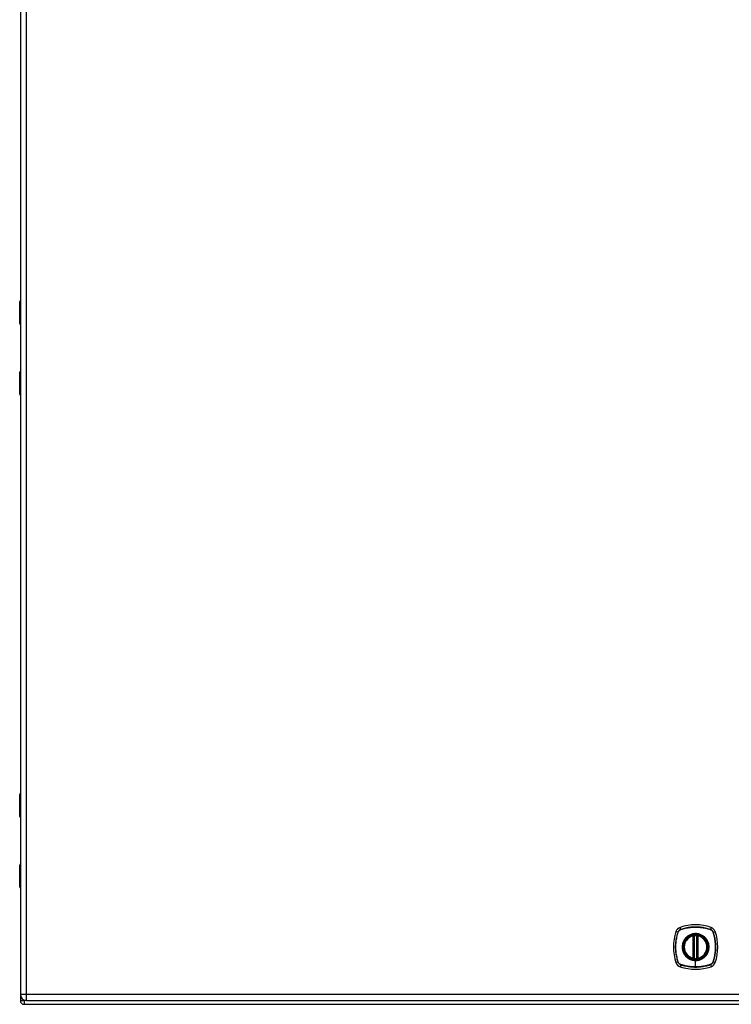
# Model space of a CAD drawing. Header units: inches. Extents: x 17 to 238, y 16 to 150.
# Tile 7 of 15: x 106 to 125, y 60 to 86. Entities that reach past the tile are written whole.
import ezdxf

# ---------------------------------------------------------------- set-up
doc = ezdxf.new("R2010")
doc.units = ezdxf.units.IN
doc.header["$MEASUREMENT"] = 0
doc.layers.add('Visible Edges(ANSI)', color=7, linetype='Continuous', lineweight=25)
doc.layers.add('Visible Tangent Edges(ANSI)', color=7, linetype='Continuous', lineweight=25)

msp = doc.modelspace()

# ---------------------------------------------------------------- linework, layer by layer
at = {"layer": 'Visible Edges(ANSI)'}
for p, q in [((106.038, 107.907), (106.038, 60.426)), ((106.036, 89.467), (106.036, 78.866)), ((106.018, 78.261), (106.018, 78.846)), ((106.038, 78.246), (106.034, 78.246)), ((106.036, 78.246), (106.036, 76.986)), ((106.018, 76.385), (106.018, 76.97)), ((106.034, 76.986), (106.038, 76.986)), ((106.036, 76.366), (106.036, 65.765)), ((106.018, 65.16), (106.018, 65.745)), ((106.038, 65.145), (106.034, 65.145)), ((106.036, 65.145), (106.036, 63.885)), ((106.018, 63.284), (106.018, 63.869)), ((106.034, 63.885), (106.038, 63.885)), ((106.036, 63.265), (106.036, 60.265)), ((123.938, 61.396), (123.938, 61.981)), ((123.957, 61.392), (123.957, 61.986)), ((124.036, 61.986), (124.036, 61.392)), ((124.056, 61.981), (124.056, 61.396)), ((106.199, 60.265), (141.795, 60.265)), ((106.135, 60.166), (141.937, 60.166))]:
    msp.add_line(p, q, dxfattribs=at)
at = {"layer": 'Visible Edges(ANSI)', "flags": 128}
for points in [[(123.968, 62), (123.967, 62), (123.965, 62), (123.963, 62), (123.962, 62), (123.96, 62), (123.959, 61.999), (123.957, 61.999), (123.956, 61.999), (123.955, 61.999), (123.953, 61.999), (123.952, 61.998), (123.951, 61.998), (123.95, 61.998), (123.949, 61.998), (123.948, 61.998), (123.947, 61.998), (123.946, 61.998), (123.946, 61.997), (123.945, 61.997), (123.944, 61.997), (123.944, 61.997), (123.944, 61.997), (123.944, 61.997), (123.944, 61.997)], [(124.05, 61.997), (124.05, 61.997), (124.05, 61.997), (124.05, 61.997), (124.049, 61.997), (124.049, 61.997), (124.048, 61.997), (124.047, 61.998), (124.047, 61.998), (124.046, 61.998), (124.045, 61.998), (124.044, 61.998), (124.043, 61.998), (124.042, 61.998), (124.04, 61.999), (124.039, 61.999), (124.038, 61.999), (124.036, 61.999), (124.035, 61.999), (124.033, 62), (124.032, 62), (124.03, 62), (124.029, 62), (124.027, 62), (124.025, 62)], [(123.944, 61.38), (123.944, 61.38), (123.944, 61.38), (123.944, 61.38), (123.944, 61.38), (123.945, 61.38), (123.946, 61.38), (123.946, 61.38), (123.947, 61.38), (123.948, 61.38), (123.949, 61.379), (123.95, 61.379), (123.951, 61.379), (123.952, 61.379), (123.953, 61.379), (123.955, 61.379), (123.956, 61.378), (123.957, 61.378), (123.959, 61.378), (123.96, 61.378), (123.962, 61.378), (123.963, 61.378), (123.965, 61.377), (123.967, 61.377), (123.968, 61.377)], [(124.025, 61.377), (124.027, 61.377), (124.029, 61.377), (124.03, 61.378), (124.032, 61.378), (124.033, 61.378), (124.035, 61.378), (124.036, 61.378), (124.038, 61.378), (124.039, 61.379), (124.04, 61.379), (124.042, 61.379), (124.043, 61.379), (124.044, 61.379), (124.045, 61.379), (124.046, 61.38), (124.047, 61.38), (124.047, 61.38), (124.048, 61.38), (124.049, 61.38), (124.049, 61.38), (124.05, 61.38), (124.05, 61.38), (124.05, 61.38), (124.05, 61.38)]]:
    msp.add_lwpolyline(points, dxfattribs=at)
at = {"layer": 'Visible Edges(ANSI)'}
for radius in [0.32, 0.315]:
    msp.add_circle((123.997, 61.689), radius, dxfattribs=at)
for centre, radius, start, end in [((106.038, 78.846), 0.0197, 90.5386, 180), ((106.034, 78.261), 0.0157, 180, 270), ((106.034, 76.97), 0.0157, 90, 180), ((106.038, 76.385), 0.0197, 180, 269.4614), ((106.038, 65.745), 0.0197, 90.5386, 180), ((106.034, 65.16), 0.0157, 180, 270), ((106.034, 63.869), 0.0157, 90, 180), ((106.038, 63.284), 0.0197, 180, 269.4614), ((124.686, 61.689), 1.28, 161.2278, 198.7722), ((123.642, 62.043), 0.177, 108.7722, 161.2278), ((123.997, 61), 1.28, 71.2278, 108.7722), ((124.352, 62.043), 0.177, 18.7722, 71.2278), ((123.308, 61.689), 1.28, 341.2278, 18.7722), ((123.997, 61.689), 0.313, 103.6344, 256.3656), ((123.997, 61.689), 0.313, 99.784, 103.6344), ((123.926, 61.981), 0.0118, 0, 103.6344), ((123.946, 61.986), 0.0118, 0, 99.784), ((123.997, 61.689), 0.313, 84.7499, 95.2501), ((124.048, 61.986), 0.0118, 80.216, 180), ((123.997, 61.689), 0.313, 76.3656, 80.216), ((124.068, 61.981), 0.0118, 76.3656, 180), ((123.997, 61.689), 0.313, 283.6344, 76.3656), ((123.642, 61.334), 0.177, 198.7722, 251.2278), ((123.926, 61.396), 0.0118, 256.3656, 0), ((123.997, 61.689), 0.313, 256.3656, 260.216), ((123.946, 61.392), 0.0118, 260.216, 0), ((123.997, 61.689), 0.313, 264.7499, 275.2501), ((124.048, 61.392), 0.0118, 180, 279.784), ((123.997, 61.689), 0.313, 279.784, 283.6344), ((124.068, 61.396), 0.0118, 180, 283.6344), ((124.352, 61.334), 0.177, 288.7722, 341.2278), ((123.997, 62.378), 1.28, 251.2278, 288.7722), ((106.135, 60.265), 0.099, 180, 270), ((106.199, 60.426), 0.161, 180, 270)]:
    msp.add_arc(centre, radius, start, end, dxfattribs=at)
at = {"layer": 'Visible Tangent Edges(ANSI)'}
for p, q in [((106.199, 60.426), (106.199, 107.907)), ((106.038, 78.846), (106.018, 78.846)), ((106.018, 78.261), (106.038, 78.261)), ((106.038, 76.97), (106.018, 76.97)), ((106.018, 76.385), (106.038, 76.385)), ((106.038, 65.745), (106.018, 65.745)), ((106.018, 65.16), (106.038, 65.16)), ((106.038, 63.869), (106.018, 63.869)), ((106.018, 63.284), (106.038, 63.284)), ((123.529, 62.082), (123.474, 62.1)), ((123.531, 62.081), (123.531, 62.081)), ((123.604, 62.156), (123.585, 62.211)), ((123.604, 62.154), (123.605, 62.154)), ((124.389, 62.154), (124.389, 62.154)), ((124.409, 62.211), (124.39, 62.156)), ((124.462, 62.081), (124.462, 62.081)), ((124.464, 62.082), (124.519, 62.1)), ((123.926, 61.981), (123.923, 61.993)), ((123.926, 61.981), (123.938, 61.981)), ((123.926, 61.981), (123.926, 61.396)), ((123.938, 61.981), (123.948, 61.981)), ((123.944, 61.997), (123.945, 61.991)), ((123.947, 61.986), (123.957, 61.986)), ((123.948, 61.396), (123.948, 61.981)), ((123.969, 61.989), (123.968, 62)), ((123.969, 61.389), (123.969, 61.989)), ((124.024, 61.989), (124.025, 62)), ((124.024, 61.989), (124.024, 61.389)), ((124.036, 61.986), (124.046, 61.986)), ((124.046, 61.981), (124.056, 61.981)), ((124.046, 61.981), (124.046, 61.396)), ((124.049, 61.991), (124.05, 61.997)), ((124.056, 61.981), (124.068, 61.981)), ((124.071, 61.993), (124.068, 61.981)), ((124.068, 61.396), (124.068, 61.981)), ((123.529, 61.296), (123.474, 61.277)), ((123.531, 61.296), (123.531, 61.297)), ((123.923, 61.385), (123.926, 61.396)), ((123.938, 61.396), (123.926, 61.396)), ((123.948, 61.396), (123.938, 61.396)), ((123.945, 61.386), (123.944, 61.38)), ((123.957, 61.392), (123.947, 61.392)), ((123.968, 61.377), (123.969, 61.389)), ((123.997, 61.337), (123.997, 61.332)), ((123.997, 61.158), (123.997, 61.332)), ((124.025, 61.377), (124.024, 61.389)), ((124.046, 61.392), (124.036, 61.392)), ((124.056, 61.396), (124.046, 61.396)), ((124.05, 61.38), (124.049, 61.386)), ((124.068, 61.396), (124.056, 61.396)), ((124.068, 61.396), (124.071, 61.385)), ((124.462, 61.297), (124.462, 61.296)), ((124.464, 61.296), (124.519, 61.277)), ((123.604, 61.221), (123.585, 61.166)), ((123.605, 61.223), (123.604, 61.223)), ((124.389, 61.223), (124.389, 61.223)), ((124.39, 61.221), (124.409, 61.166)), ((106.036, 60.265), (106.135, 60.265)), ((106.199, 60.426), (106.038, 60.426)), ((106.135, 60.265), (106.135, 60.278)), ((106.186, 60.265), (106.135, 60.265)), ((106.135, 60.265), (106.135, 60.166)), ((106.199, 60.265), (106.199, 60.426)), ((141.795, 60.426), (106.199, 60.426))]:
    msp.add_line(p, q, dxfattribs=at)
at = {"layer": 'Visible Tangent Edges(ANSI)', "flags": 128}
for points in [[(106.038, 78.631), (106.036, 78.63), (106.035, 78.629), (106.033, 78.627), (106.032, 78.625), (106.031, 78.623), (106.03, 78.621), (106.029, 78.618), (106.028, 78.614), (106.028, 78.611), (106.027, 78.607), (106.027, 78.604), (106.027, 78.6), (106.027, 78.596), (106.027, 78.592), (106.028, 78.589), (106.028, 78.585), (106.029, 78.582), (106.03, 78.579), (106.031, 78.577), (106.032, 78.574), (106.033, 78.573), (106.035, 78.571), (106.036, 78.57), (106.038, 78.569)], [(106.038, 78.589), (106.038, 78.59), (106.037, 78.59), (106.037, 78.591), (106.037, 78.592), (106.037, 78.593), (106.037, 78.594), (106.037, 78.595), (106.036, 78.596), (106.036, 78.597), (106.036, 78.598), (106.036, 78.599), (106.036, 78.6), (106.036, 78.601), (106.036, 78.602), (106.036, 78.603), (106.036, 78.604), (106.037, 78.605), (106.037, 78.606), (106.037, 78.607), (106.037, 78.608), (106.037, 78.609), (106.037, 78.61), (106.038, 78.61), (106.038, 78.611)], [(106.038, 76.662), (106.036, 76.662), (106.035, 76.66), (106.033, 76.659), (106.032, 76.657), (106.031, 76.655), (106.03, 76.652), (106.029, 76.649), (106.028, 76.646), (106.028, 76.643), (106.027, 76.639), (106.027, 76.635), (106.027, 76.631), (106.027, 76.628), (106.027, 76.624), (106.028, 76.62), (106.028, 76.617), (106.029, 76.614), (106.03, 76.611), (106.031, 76.608), (106.032, 76.606), (106.033, 76.604), (106.035, 76.602), (106.036, 76.601), (106.038, 76.6)], [(106.038, 76.62), (106.038, 76.621), (106.037, 76.622), (106.037, 76.623), (106.037, 76.624), (106.037, 76.625), (106.037, 76.626), (106.037, 76.627), (106.036, 76.628), (106.036, 76.628), (106.036, 76.629), (106.036, 76.63), (106.036, 76.631), (106.036, 76.632), (106.036, 76.633), (106.036, 76.634), (106.036, 76.635), (106.037, 76.636), (106.037, 76.637), (106.037, 76.638), (106.037, 76.639), (106.037, 76.64), (106.037, 76.641), (106.038, 76.642), (106.038, 76.643)], [(106.038, 65.53), (106.036, 65.529), (106.035, 65.528), (106.033, 65.526), (106.032, 65.524), (106.031, 65.522), (106.03, 65.52), (106.029, 65.517), (106.028, 65.513), (106.028, 65.51), (106.027, 65.506), (106.027, 65.503), (106.027, 65.499), (106.027, 65.495), (106.027, 65.491), (106.028, 65.488), (106.028, 65.484), (106.029, 65.481), (106.03, 65.478), (106.031, 65.476), (106.032, 65.473), (106.033, 65.472), (106.035, 65.47), (106.036, 65.469), (106.038, 65.468)], [(106.038, 65.488), (106.038, 65.489), (106.037, 65.489), (106.037, 65.49), (106.037, 65.491), (106.037, 65.492), (106.037, 65.493), (106.037, 65.494), (106.036, 65.495), (106.036, 65.496), (106.036, 65.497), (106.036, 65.498), (106.036, 65.499), (106.036, 65.5), (106.036, 65.501), (106.036, 65.502), (106.036, 65.503), (106.037, 65.504), (106.037, 65.505), (106.037, 65.506), (106.037, 65.507), (106.037, 65.508), (106.037, 65.509), (106.038, 65.509), (106.038, 65.51)], [(106.038, 63.561), (106.036, 63.561), (106.035, 63.559), (106.033, 63.558), (106.032, 63.556), (106.031, 63.554), (106.03, 63.551), (106.029, 63.548), (106.028, 63.545), (106.028, 63.542), (106.027, 63.538), (106.027, 63.534), (106.027, 63.53), (106.027, 63.527), (106.027, 63.523), (106.028, 63.519), (106.028, 63.516), (106.029, 63.513), (106.03, 63.51), (106.031, 63.507), (106.032, 63.505), (106.033, 63.503), (106.035, 63.501), (106.036, 63.5), (106.038, 63.499)], [(106.038, 63.519), (106.038, 63.52), (106.037, 63.521), (106.037, 63.522), (106.037, 63.523), (106.037, 63.524), (106.037, 63.525), (106.037, 63.526), (106.036, 63.527), (106.036, 63.527), (106.036, 63.528), (106.036, 63.529), (106.036, 63.53), (106.036, 63.531), (106.036, 63.532), (106.036, 63.533), (106.036, 63.534), (106.037, 63.535), (106.037, 63.536), (106.037, 63.537), (106.037, 63.538), (106.037, 63.539), (106.037, 63.54), (106.038, 63.541), (106.038, 63.542)], [(123.529, 62.082), (123.519, 62.05), (123.51, 62.018), (123.501, 61.986), (123.493, 61.953), (123.487, 61.92), (123.481, 61.888), (123.476, 61.854), (123.472, 61.821), (123.469, 61.788), (123.466, 61.755), (123.465, 61.721), (123.465, 61.688), (123.465, 61.655), (123.467, 61.621), (123.469, 61.588), (123.472, 61.555), (123.476, 61.522), (123.481, 61.489), (123.487, 61.456), (123.494, 61.424), (123.501, 61.391), (123.51, 61.359), (123.519, 61.327), (123.529, 61.296)], [(123.531, 61.297), (123.521, 61.328), (123.511, 61.36), (123.503, 61.392), (123.495, 61.424), (123.488, 61.457), (123.482, 61.49), (123.477, 61.522), (123.473, 61.555), (123.47, 61.588), (123.468, 61.622), (123.466, 61.655), (123.466, 61.688), (123.466, 61.721), (123.468, 61.754), (123.47, 61.788), (123.473, 61.821), (123.477, 61.854), (123.482, 61.887), (123.488, 61.92), (123.495, 61.953), (123.503, 61.985), (123.511, 62.017), (123.521, 62.049), (123.531, 62.081)], [(123.604, 62.156), (123.599, 62.155), (123.595, 62.153), (123.591, 62.151), (123.587, 62.149), (123.583, 62.147), (123.579, 62.145), (123.575, 62.142), (123.572, 62.14), (123.568, 62.137), (123.564, 62.134), (123.561, 62.131), (123.558, 62.128), (123.555, 62.125), (123.552, 62.121), (123.549, 62.118), (123.546, 62.114), (123.543, 62.11), (123.541, 62.106), (123.538, 62.103), (123.536, 62.099), (123.534, 62.094), (123.532, 62.09), (123.531, 62.086), (123.529, 62.082)], [(123.531, 62.081), (123.533, 62.085), (123.535, 62.089), (123.536, 62.093), (123.538, 62.097), (123.541, 62.101), (123.543, 62.105), (123.545, 62.109), (123.548, 62.113), (123.551, 62.116), (123.553, 62.12), (123.556, 62.123), (123.559, 62.126), (123.563, 62.129), (123.566, 62.132), (123.569, 62.135), (123.573, 62.138), (123.577, 62.14), (123.58, 62.143), (123.584, 62.145), (123.588, 62.147), (123.592, 62.149), (123.596, 62.151), (123.6, 62.153), (123.604, 62.154)], [(124.39, 62.156), (124.358, 62.167), (124.326, 62.176), (124.294, 62.184), (124.261, 62.192), (124.229, 62.199), (124.196, 62.205), (124.163, 62.21), (124.129, 62.214), (124.096, 62.217), (124.063, 62.219), (124.029, 62.22), (123.996, 62.221), (123.963, 62.22), (123.93, 62.219), (123.896, 62.217), (123.863, 62.214), (123.83, 62.21), (123.797, 62.205), (123.764, 62.199), (123.732, 62.192), (123.699, 62.184), (123.667, 62.176), (123.635, 62.167), (123.604, 62.156)], [(123.605, 62.154), (123.636, 62.165), (123.668, 62.174), (123.7, 62.183), (123.733, 62.19), (123.765, 62.197), (123.798, 62.203), (123.83, 62.208), (123.863, 62.212), (123.897, 62.215), (123.93, 62.218), (123.963, 62.219), (123.996, 62.22), (124.029, 62.219), (124.063, 62.218), (124.096, 62.215), (124.129, 62.212), (124.162, 62.208), (124.195, 62.203), (124.228, 62.197), (124.261, 62.19), (124.293, 62.183), (124.325, 62.174), (124.357, 62.165), (124.389, 62.154)], [(123.997, 61.337), (123.905, 61.349), (123.82, 61.384), (123.747, 61.44), (123.692, 61.513), (123.657, 61.598), (123.645, 61.689), (123.657, 61.78), (123.692, 61.865), (123.748, 61.938), (123.821, 61.994), (123.906, 62.029), (123.997, 62.041), (124.088, 62.029), (124.173, 61.994), (124.246, 61.938), (124.302, 61.865), (124.337, 61.78), (124.349, 61.689), (124.337, 61.597), (124.302, 61.512), (124.246, 61.439), (124.173, 61.384), (124.088, 61.349), (123.997, 61.337)], [(124.224, 61.963), (124.208, 61.976), (124.191, 61.988), (124.174, 61.998), (124.156, 62.008), (124.137, 62.017), (124.118, 62.024), (124.098, 62.031), (124.078, 62.036), (124.058, 62.04), (124.038, 62.043), (124.017, 62.045), (123.997, 62.046), (123.976, 62.045), (123.956, 62.043), (123.935, 62.04), (123.915, 62.036), (123.895, 62.031), (123.876, 62.024), (123.856, 62.017), (123.838, 62.008), (123.82, 61.998), (123.802, 61.988), (123.785, 61.976), (123.769, 61.963)], [(124.389, 62.154), (124.393, 62.153), (124.398, 62.151), (124.402, 62.149), (124.406, 62.147), (124.409, 62.145), (124.413, 62.143), (124.417, 62.14), (124.421, 62.138), (124.424, 62.135), (124.428, 62.132), (124.431, 62.129), (124.434, 62.126), (124.437, 62.123), (124.44, 62.12), (124.443, 62.116), (124.446, 62.113), (124.448, 62.109), (124.451, 62.105), (124.453, 62.101), (124.455, 62.097), (124.457, 62.093), (124.459, 62.089), (124.461, 62.085), (124.462, 62.081)], [(124.464, 62.082), (124.463, 62.086), (124.461, 62.09), (124.459, 62.094), (124.457, 62.099), (124.455, 62.103), (124.453, 62.106), (124.45, 62.11), (124.448, 62.114), (124.445, 62.118), (124.442, 62.121), (124.439, 62.125), (124.436, 62.128), (124.433, 62.131), (124.429, 62.134), (124.426, 62.137), (124.422, 62.14), (124.418, 62.142), (124.415, 62.145), (124.411, 62.147), (124.407, 62.149), (124.403, 62.151), (124.398, 62.153), (124.394, 62.155), (124.39, 62.156)], [(124.462, 62.081), (124.473, 62.049), (124.482, 62.017), (124.491, 61.985), (124.498, 61.953), (124.505, 61.921), (124.511, 61.888), (124.516, 61.855), (124.52, 61.822), (124.523, 61.789), (124.526, 61.756), (124.527, 61.723), (124.528, 61.689), (124.527, 61.656), (124.526, 61.623), (124.524, 61.59), (124.52, 61.557), (124.516, 61.523), (124.511, 61.49), (124.505, 61.457), (124.499, 61.425), (124.491, 61.392), (124.482, 61.36), (124.473, 61.328), (124.462, 61.297)], [(124.464, 61.296), (124.475, 61.327), (124.484, 61.359), (124.493, 61.392), (124.5, 61.424), (124.507, 61.457), (124.513, 61.49), (124.518, 61.523), (124.522, 61.556), (124.525, 61.589), (124.527, 61.623), (124.529, 61.656), (124.529, 61.689), (124.528, 61.723), (124.527, 61.756), (124.525, 61.789), (124.522, 61.822), (124.518, 61.855), (124.513, 61.888), (124.507, 61.921), (124.5, 61.954), (124.492, 61.986), (124.484, 62.018), (124.475, 62.05), (124.464, 62.082)], [(123.722, 61.916), (123.71, 61.9), (123.698, 61.883), (123.687, 61.866), (123.677, 61.847), (123.669, 61.829), (123.661, 61.81), (123.655, 61.79), (123.649, 61.77), (123.645, 61.75), (123.642, 61.73), (123.641, 61.709), (123.64, 61.689), (123.641, 61.668), (123.642, 61.648), (123.645, 61.627), (123.649, 61.607), (123.655, 61.587), (123.661, 61.568), (123.669, 61.548), (123.677, 61.53), (123.687, 61.512), (123.698, 61.494), (123.71, 61.477), (123.722, 61.461)], [(123.769, 61.963), (123.767, 61.962), (123.765, 61.96), (123.763, 61.958), (123.761, 61.956), (123.759, 61.954), (123.757, 61.952), (123.755, 61.951), (123.753, 61.949), (123.751, 61.947), (123.749, 61.945), (123.747, 61.943), (123.745, 61.941), (123.743, 61.939), (123.741, 61.937), (123.739, 61.935), (123.737, 61.933), (123.735, 61.931), (123.733, 61.929), (123.731, 61.927), (123.729, 61.925), (123.728, 61.923), (123.726, 61.921), (123.724, 61.918), (123.722, 61.916)], [(123.945, 61.991), (123.944, 61.992), (123.943, 61.992), (123.942, 61.992), (123.942, 61.993), (123.941, 61.993), (123.94, 61.993), (123.939, 61.993), (123.938, 61.994), (123.937, 61.994), (123.936, 61.994), (123.935, 61.994), (123.934, 61.994), (123.933, 61.994), (123.933, 61.994), (123.932, 61.994), (123.931, 61.994), (123.93, 61.994), (123.929, 61.994), (123.928, 61.994), (123.927, 61.994), (123.926, 61.993), (123.925, 61.993), (123.924, 61.993), (123.923, 61.993)], [(123.947, 61.986), (123.947, 61.986), (123.947, 61.986), (123.947, 61.986), (123.947, 61.987), (123.947, 61.987), (123.947, 61.987), (123.947, 61.987), (123.947, 61.988), (123.947, 61.988), (123.947, 61.988), (123.946, 61.988), (123.946, 61.989), (123.946, 61.989), (123.946, 61.989), (123.946, 61.989), (123.946, 61.99), (123.946, 61.99), (123.946, 61.99), (123.945, 61.99), (123.945, 61.99), (123.945, 61.991), (123.945, 61.991), (123.945, 61.991), (123.945, 61.991)], [(123.948, 61.981), (123.948, 61.982), (123.948, 61.982), (123.948, 61.982), (123.948, 61.982), (123.948, 61.982), (123.948, 61.982), (123.948, 61.983), (123.948, 61.983), (123.948, 61.983), (123.947, 61.983), (123.947, 61.983), (123.947, 61.983), (123.947, 61.984), (123.947, 61.984), (123.947, 61.984), (123.947, 61.984), (123.947, 61.984), (123.947, 61.984), (123.947, 61.985), (123.947, 61.985), (123.947, 61.985), (123.947, 61.985), (123.947, 61.985), (123.947, 61.986)], [(123.957, 61.986), (123.957, 61.986), (123.958, 61.986), (123.958, 61.986), (123.958, 61.986), (123.958, 61.986), (123.958, 61.986), (123.959, 61.986), (123.959, 61.986), (123.959, 61.986), (123.96, 61.986), (123.96, 61.986), (123.961, 61.987), (123.961, 61.987), (123.962, 61.987), (123.963, 61.987), (123.963, 61.987), (123.964, 61.987), (123.965, 61.988), (123.965, 61.988), (123.966, 61.988), (123.967, 61.988), (123.968, 61.988), (123.968, 61.988), (123.969, 61.989)], [(124.024, 61.989), (124.025, 61.988), (124.026, 61.988), (124.027, 61.988), (124.027, 61.988), (124.028, 61.988), (124.029, 61.988), (124.03, 61.987), (124.03, 61.987), (124.031, 61.987), (124.032, 61.987), (124.032, 61.987), (124.033, 61.987), (124.033, 61.986), (124.034, 61.986), (124.034, 61.986), (124.035, 61.986), (124.035, 61.986), (124.035, 61.986), (124.036, 61.986), (124.036, 61.986), (124.036, 61.986), (124.036, 61.986), (124.036, 61.986), (124.036, 61.986)], [(124.049, 61.991), (124.049, 61.991), (124.049, 61.991), (124.049, 61.991), (124.048, 61.99), (124.048, 61.99), (124.048, 61.99), (124.048, 61.99), (124.048, 61.99), (124.048, 61.989), (124.048, 61.989), (124.047, 61.989), (124.047, 61.989), (124.047, 61.988), (124.047, 61.988), (124.047, 61.988), (124.047, 61.988), (124.047, 61.987), (124.047, 61.987), (124.047, 61.987), (124.047, 61.987), (124.046, 61.986), (124.046, 61.986), (124.046, 61.986), (124.046, 61.986)], [(124.046, 61.986), (124.046, 61.985), (124.046, 61.985), (124.046, 61.985), (124.046, 61.985), (124.046, 61.985), (124.046, 61.984), (124.046, 61.984), (124.046, 61.984), (124.046, 61.984), (124.046, 61.984), (124.046, 61.984), (124.046, 61.983), (124.046, 61.983), (124.046, 61.983), (124.046, 61.983), (124.046, 61.983), (124.046, 61.983), (124.046, 61.982), (124.046, 61.982), (124.046, 61.982), (124.046, 61.982), (124.046, 61.982), (124.046, 61.982), (124.046, 61.981)], [(124.071, 61.993), (124.07, 61.993), (124.069, 61.993), (124.068, 61.993), (124.067, 61.994), (124.066, 61.994), (124.065, 61.994), (124.064, 61.994), (124.063, 61.994), (124.062, 61.994), (124.061, 61.994), (124.06, 61.994), (124.059, 61.994), (124.058, 61.994), (124.057, 61.994), (124.056, 61.994), (124.056, 61.994), (124.055, 61.993), (124.054, 61.993), (124.053, 61.993), (124.052, 61.993), (124.051, 61.992), (124.05, 61.992), (124.05, 61.992), (124.049, 61.991)], [(124.271, 61.916), (124.27, 61.918), (124.268, 61.921), (124.266, 61.923), (124.264, 61.925), (124.262, 61.927), (124.26, 61.929), (124.259, 61.931), (124.257, 61.933), (124.255, 61.935), (124.253, 61.937), (124.251, 61.939), (124.249, 61.941), (124.247, 61.943), (124.245, 61.945), (124.243, 61.947), (124.241, 61.949), (124.239, 61.951), (124.237, 61.952), (124.235, 61.954), (124.233, 61.956), (124.231, 61.958), (124.229, 61.96), (124.227, 61.962), (124.224, 61.963)], [(124.271, 61.461), (124.284, 61.477), (124.296, 61.494), (124.306, 61.512), (124.316, 61.53), (124.325, 61.549), (124.332, 61.568), (124.339, 61.587), (124.344, 61.607), (124.348, 61.627), (124.351, 61.648), (124.353, 61.668), (124.354, 61.689), (124.353, 61.709), (124.351, 61.73), (124.348, 61.75), (124.344, 61.771), (124.339, 61.79), (124.332, 61.81), (124.325, 61.829), (124.316, 61.848), (124.306, 61.866), (124.296, 61.883), (124.284, 61.9), (124.271, 61.916)], [(123.529, 61.296), (123.531, 61.291), (123.532, 61.287), (123.534, 61.283), (123.536, 61.279), (123.538, 61.275), (123.541, 61.271), (123.543, 61.267), (123.546, 61.263), (123.549, 61.26), (123.552, 61.256), (123.555, 61.253), (123.558, 61.25), (123.561, 61.246), (123.564, 61.243), (123.568, 61.241), (123.572, 61.238), (123.575, 61.235), (123.579, 61.233), (123.583, 61.23), (123.587, 61.228), (123.591, 61.226), (123.595, 61.224), (123.599, 61.223), (123.604, 61.221)], [(123.604, 61.223), (123.6, 61.225), (123.596, 61.226), (123.592, 61.228), (123.588, 61.23), (123.584, 61.232), (123.58, 61.235), (123.577, 61.237), (123.573, 61.24), (123.569, 61.242), (123.566, 61.245), (123.563, 61.248), (123.559, 61.251), (123.556, 61.255), (123.553, 61.258), (123.551, 61.261), (123.548, 61.265), (123.545, 61.268), (123.543, 61.272), (123.541, 61.276), (123.538, 61.28), (123.536, 61.284), (123.535, 61.288), (123.533, 61.292), (123.531, 61.296)], [(123.722, 61.461), (123.724, 61.459), (123.726, 61.457), (123.728, 61.455), (123.729, 61.453), (123.731, 61.451), (123.733, 61.449), (123.735, 61.447), (123.737, 61.445), (123.739, 61.443), (123.741, 61.441), (123.743, 61.439), (123.745, 61.437), (123.747, 61.435), (123.749, 61.433), (123.751, 61.431), (123.753, 61.429), (123.755, 61.427), (123.757, 61.425), (123.759, 61.423), (123.761, 61.421), (123.763, 61.42), (123.765, 61.418), (123.767, 61.416), (123.769, 61.414)], [(123.769, 61.414), (123.777, 61.408), (123.785, 61.401), (123.794, 61.395), (123.802, 61.39), (123.811, 61.384), (123.82, 61.379), (123.829, 61.374), (123.838, 61.369), (123.847, 61.365), (123.857, 61.361), (123.866, 61.357), (123.876, 61.353), (123.886, 61.35), (123.895, 61.347), (123.905, 61.344), (123.915, 61.341), (123.925, 61.339), (123.935, 61.337), (123.946, 61.336), (123.956, 61.334), (123.966, 61.333), (123.976, 61.332), (123.987, 61.332), (123.997, 61.332)], [(123.923, 61.385), (123.924, 61.384), (123.925, 61.384), (123.926, 61.384), (123.927, 61.384), (123.928, 61.384), (123.929, 61.384), (123.93, 61.383), (123.931, 61.383), (123.932, 61.383), (123.933, 61.383), (123.933, 61.383), (123.934, 61.383), (123.935, 61.384), (123.936, 61.384), (123.937, 61.384), (123.938, 61.384), (123.939, 61.384), (123.94, 61.384), (123.941, 61.385), (123.942, 61.385), (123.942, 61.385), (123.943, 61.385), (123.944, 61.386), (123.945, 61.386)], [(123.945, 61.386), (123.945, 61.386), (123.945, 61.387), (123.945, 61.387), (123.945, 61.387), (123.945, 61.387), (123.946, 61.387), (123.946, 61.388), (123.946, 61.388), (123.946, 61.388), (123.946, 61.388), (123.946, 61.389), (123.946, 61.389), (123.946, 61.389), (123.947, 61.389), (123.947, 61.39), (123.947, 61.39), (123.947, 61.39), (123.947, 61.39), (123.947, 61.391), (123.947, 61.391), (123.947, 61.391), (123.947, 61.391), (123.947, 61.392), (123.947, 61.392)], [(123.947, 61.392), (123.947, 61.392), (123.947, 61.392), (123.947, 61.392), (123.947, 61.393), (123.947, 61.393), (123.947, 61.393), (123.947, 61.393), (123.947, 61.393), (123.947, 61.393), (123.947, 61.394), (123.947, 61.394), (123.947, 61.394), (123.947, 61.394), (123.947, 61.394), (123.948, 61.394), (123.948, 61.395), (123.948, 61.395), (123.948, 61.395), (123.948, 61.395), (123.948, 61.395), (123.948, 61.395), (123.948, 61.396), (123.948, 61.396), (123.948, 61.396)], [(123.969, 61.389), (123.968, 61.389), (123.968, 61.389), (123.967, 61.389), (123.966, 61.389), (123.965, 61.39), (123.965, 61.39), (123.964, 61.39), (123.963, 61.39), (123.963, 61.39), (123.962, 61.39), (123.961, 61.391), (123.961, 61.391), (123.96, 61.391), (123.96, 61.391), (123.959, 61.391), (123.959, 61.391), (123.959, 61.391), (123.958, 61.392), (123.958, 61.392), (123.958, 61.392), (123.958, 61.392), (123.958, 61.392), (123.957, 61.392), (123.957, 61.392)], [(123.997, 61.332), (124.007, 61.332), (124.017, 61.332), (124.028, 61.333), (124.038, 61.334), (124.048, 61.336), (124.058, 61.337), (124.068, 61.339), (124.078, 61.341), (124.088, 61.344), (124.098, 61.347), (124.108, 61.35), (124.118, 61.353), (124.127, 61.357), (124.137, 61.361), (124.146, 61.365), (124.156, 61.369), (124.165, 61.374), (124.174, 61.379), (124.183, 61.384), (124.191, 61.39), (124.2, 61.395), (124.208, 61.401), (124.216, 61.408), (124.224, 61.414)], [(124.036, 61.392), (124.036, 61.392), (124.036, 61.392), (124.036, 61.392), (124.036, 61.392), (124.036, 61.392), (124.035, 61.392), (124.035, 61.391), (124.035, 61.391), (124.034, 61.391), (124.034, 61.391), (124.033, 61.391), (124.033, 61.391), (124.032, 61.391), (124.032, 61.39), (124.031, 61.39), (124.03, 61.39), (124.03, 61.39), (124.029, 61.39), (124.028, 61.39), (124.027, 61.389), (124.027, 61.389), (124.026, 61.389), (124.025, 61.389), (124.024, 61.389)], [(124.046, 61.396), (124.046, 61.396), (124.046, 61.396), (124.046, 61.395), (124.046, 61.395), (124.046, 61.395), (124.046, 61.395), (124.046, 61.395), (124.046, 61.395), (124.046, 61.394), (124.046, 61.394), (124.046, 61.394), (124.046, 61.394), (124.046, 61.394), (124.046, 61.394), (124.046, 61.393), (124.046, 61.393), (124.046, 61.393), (124.046, 61.393), (124.046, 61.393), (124.046, 61.393), (124.046, 61.392), (124.046, 61.392), (124.046, 61.392), (124.046, 61.392)], [(124.046, 61.392), (124.046, 61.392), (124.046, 61.391), (124.046, 61.391), (124.047, 61.391), (124.047, 61.391), (124.047, 61.39), (124.047, 61.39), (124.047, 61.39), (124.047, 61.39), (124.047, 61.389), (124.047, 61.389), (124.047, 61.389), (124.047, 61.389), (124.048, 61.388), (124.048, 61.388), (124.048, 61.388), (124.048, 61.388), (124.048, 61.387), (124.048, 61.387), (124.048, 61.387), (124.049, 61.387), (124.049, 61.387), (124.049, 61.386), (124.049, 61.386)], [(124.049, 61.386), (124.05, 61.386), (124.05, 61.385), (124.051, 61.385), (124.052, 61.385), (124.053, 61.385), (124.054, 61.384), (124.055, 61.384), (124.056, 61.384), (124.056, 61.384), (124.057, 61.384), (124.058, 61.384), (124.059, 61.383), (124.06, 61.383), (124.061, 61.383), (124.062, 61.383), (124.063, 61.383), (124.064, 61.383), (124.065, 61.384), (124.066, 61.384), (124.067, 61.384), (124.068, 61.384), (124.069, 61.384), (124.07, 61.384), (124.071, 61.385)], [(124.224, 61.414), (124.227, 61.416), (124.229, 61.418), (124.231, 61.419), (124.233, 61.421), (124.235, 61.423), (124.237, 61.425), (124.239, 61.427), (124.241, 61.429), (124.243, 61.431), (124.245, 61.433), (124.247, 61.435), (124.249, 61.437), (124.251, 61.439), (124.253, 61.441), (124.255, 61.443), (124.257, 61.445), (124.259, 61.447), (124.26, 61.449), (124.262, 61.451), (124.264, 61.453), (124.266, 61.455), (124.268, 61.457), (124.27, 61.459), (124.271, 61.461)], [(124.462, 61.296), (124.461, 61.292), (124.459, 61.288), (124.457, 61.284), (124.455, 61.28), (124.453, 61.276), (124.451, 61.272), (124.448, 61.268), (124.446, 61.265), (124.443, 61.261), (124.44, 61.258), (124.437, 61.255), (124.434, 61.251), (124.431, 61.248), (124.428, 61.245), (124.424, 61.242), (124.421, 61.24), (124.417, 61.237), (124.413, 61.235), (124.409, 61.232), (124.406, 61.23), (124.402, 61.228), (124.398, 61.226), (124.393, 61.225), (124.389, 61.223)], [(124.39, 61.221), (124.394, 61.223), (124.398, 61.224), (124.403, 61.226), (124.407, 61.228), (124.411, 61.23), (124.415, 61.233), (124.418, 61.235), (124.422, 61.238), (124.426, 61.241), (124.429, 61.243), (124.433, 61.246), (124.436, 61.25), (124.439, 61.253), (124.442, 61.256), (124.445, 61.26), (124.448, 61.263), (124.45, 61.267), (124.453, 61.271), (124.455, 61.275), (124.457, 61.279), (124.459, 61.283), (124.461, 61.287), (124.463, 61.291), (124.464, 61.296)], [(123.604, 61.221), (123.635, 61.211), (123.667, 61.202), (123.7, 61.193), (123.732, 61.185), (123.765, 61.179), (123.798, 61.173), (123.831, 61.168), (123.864, 61.164), (123.897, 61.161), (123.931, 61.158), (123.964, 61.157), (123.997, 61.157), (124.031, 61.157), (124.064, 61.158), (124.097, 61.161), (124.13, 61.164), (124.163, 61.168), (124.196, 61.173), (124.229, 61.179), (124.262, 61.185), (124.294, 61.193), (124.326, 61.202), (124.358, 61.211), (124.39, 61.221)], [(123.997, 61.158), (123.98, 61.158), (123.964, 61.158), (123.947, 61.159), (123.93, 61.16), (123.914, 61.161), (123.897, 61.162), (123.881, 61.163), (123.864, 61.165), (123.848, 61.167), (123.831, 61.169), (123.815, 61.172), (123.798, 61.174), (123.782, 61.177), (123.765, 61.18), (123.749, 61.184), (123.733, 61.187), (123.716, 61.191), (123.7, 61.195), (123.684, 61.199), (123.668, 61.203), (123.652, 61.208), (123.636, 61.213), (123.621, 61.218), (123.605, 61.223)], [(124.389, 61.223), (124.373, 61.218), (124.357, 61.213), (124.341, 61.208), (124.325, 61.203), (124.309, 61.199), (124.293, 61.195), (124.277, 61.191), (124.261, 61.187), (124.245, 61.184), (124.228, 61.18), (124.212, 61.177), (124.196, 61.174), (124.179, 61.172), (124.163, 61.169), (124.146, 61.167), (124.13, 61.165), (124.113, 61.163), (124.097, 61.162), (124.08, 61.161), (124.063, 61.16), (124.047, 61.159), (124.03, 61.158), (124.013, 61.158), (123.997, 61.158)]]:
    msp.add_lwpolyline(points, dxfattribs=at)
at = {"layer": 'Visible Tangent Edges(ANSI)'}
for radius in [0.346, 0.342, 0.325, 0.324]:
    msp.add_circle((123.997, 61.689), radius, dxfattribs=at)
for start, end in [(103.6344, 256.3656), (84.7499, 95.2501), (283.6344, 76.3656), (264.7499, 275.2501)]:
    msp.add_arc((123.997, 61.689), 0.301, start, end, dxfattribs=at)
for centre, major_axis, ratio, start_param, end_param in [((123.534, 62.08), (0.00933, -0.00312), 0.002893, 1.85298, 2.093627), ((123.605, 62.152), (0.00312, -0.00933), 0.002893, 4.189559, 4.430205), ((124.388, 62.152), (-0.00312, -0.00933), 0.002893, 1.85298, 2.093627), ((124.46, 62.08), (0.00933, 0.00312), 0.002893, 1.047966, 1.288612), ((123.944, 61.997), (-0.00893, -0.00773), 0.431674, 0, 1.315955), ((123.949, 61.986), (-0.0116, -0.0021), 0.025638, 4.856604, 6.283185), ((124.045, 61.986), (0.0116, -0.0021), 0.025638, 0, 1.426581), ((124.05, 61.997), (0.00893, -0.00773), 0.431674, 4.96723, 6.283185), ((123.534, 61.297), (0.00933, 0.00312), 0.002893, 4.189559, 4.430205), ((123.944, 61.381), (-0.00893, 0.00773), 0.431674, 4.96723, 6.283185), ((123.949, 61.392), (-0.0116, 0.0021), 0.025638, 0, 1.426581), ((124.045, 61.392), (0.0116, 0.0021), 0.025638, 4.856604, 6.283185), ((124.05, 61.381), (0.00893, 0.00773), 0.431674, 0, 1.315955), ((124.46, 61.297), (-0.00933, 0.00312), 0.002893, 1.85298, 2.093627), ((123.605, 61.226), (0.00312, 0.00933), 0.002893, 1.85298, 2.093627), ((124.388, 61.226), (-0.00312, 0.00933), 0.002893, 4.189559, 4.430205)]:
    msp.add_ellipse(centre, major_axis=major_axis, ratio=ratio, start_param=start_param, end_param=end_param, dxfattribs=at)

doc.saveas('drawing.dxf')
